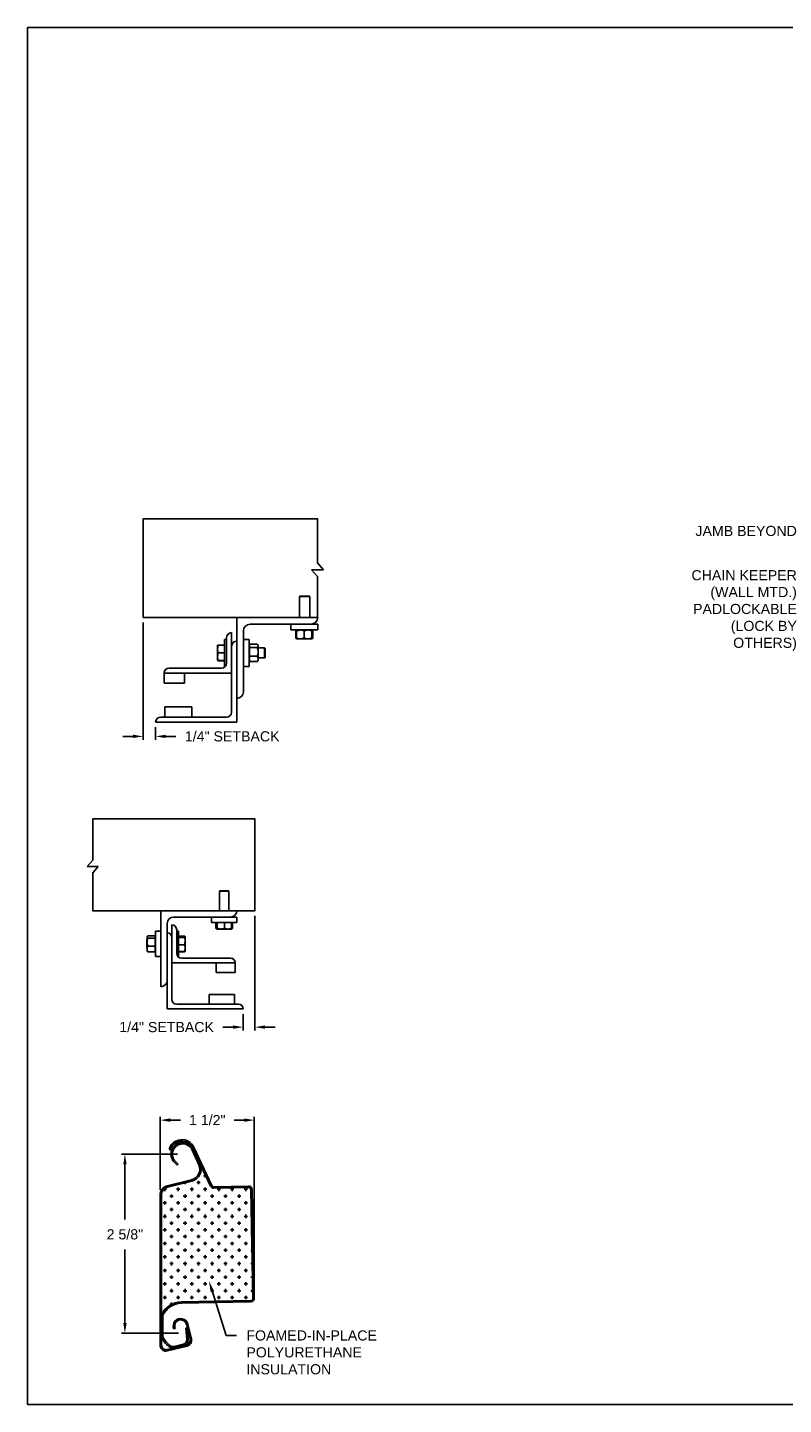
# Model space of a CAD drawing. Header units: inches. Extents: x 169.6 to 213.7, y 195.1 to 247.7.
# Tile 1 of 51: x 169.6 to 176.6, y 195.1 to 207.8. Entities that reach past the tile are written whole.
import ezdxf
from ezdxf import colors
from ezdxf.entities.mleader import LeaderData, LeaderLine
from ezdxf.math import Vec2, Vec3

# ---------------------------------------------------------------- set-up
doc = ezdxf.new("R2010")
doc.units = ezdxf.units.IN
doc.header["$LTSCALE"] = 0.25
doc.header["$MEASUREMENT"] = 0
doc.layers.add('ANNOTATIONS', color=1, linetype='Continuous')
doc.layers.add('DETAILS', color=4, linetype='Continuous')
doc.styles.add('ARIAL', font='arial.ttf', dxfattribs={"height": 0.09375})
doc.dimstyles.new('ARIAL', dxfattribs={"dimtxt": 0.09375, "dimasz": 0.09375, "dimexe": 0.03125, "dimexo": 0.046875, "dimgap": 0.09, "dimtad": 0, "dimtih": 1, "dimtoh": 1, "dimdec": 4, "dimzin": 0, "dimdsep": 46, "dimlunit": 4, "dimtxsty": 'ARIAL', "dimcen": 0.09, "dimadec": 0, "dimazin": 0, "dimtfac": 1, "dimtdec": 4, "dimtix": 1, "dimtofl": 0, "dimtmove": 0, "dimatfit": 3, "dimfxl": 0.18, "dimfrac": 2, "dimtolj": 1, "dimtzin": 0, "dimarcsym": 0})
doc.dimstyles.new('STANDARD$0', dxfattribs={"dimtxt": 0.09375, "dimasz": 0.09375, "dimexe": 0.03125, "dimexo": 0.046875, "dimgap": 0.09, "dimtad": 0, "dimtih": 1, "dimtoh": 1, "dimdec": 4, "dimzin": 0, "dimdsep": 46, "dimtxsty": 'ARIAL', "dimcen": 0.09, "dimadec": 0, "dimazin": 0, "dimtfac": 1, "dimtdec": 4, "dimtofl": 0, "dimtmove": 0, "dimatfit": 1, "dimfxl": 1, "dimtolj": 1, "dimtzin": 0, "dimarcsym": 0})

# ---------------------------------------------------------------- blocks, each defined once
blk = doc.blocks.new('*D73')
at = {"layer": 'ANNOTATIONS', "color": 0, "lineweight": -2, "transparency": 16777216}
for p, q in [((170.659, 202.303), (170.659, 201.218)), ((170.565, 201.249), (170.472, 201.249)), ((170.774, 201.334), (170.774, 201.218)), ((170.868, 201.249), (170.962, 201.249))]:
    blk.add_line(p, q, dxfattribs=at)
at = {"layer": 'ANNOTATIONS', "color": 0, "transparency": 16777216}
for points in [[(170.565, 201.265), (170.565, 201.234), (170.659, 201.249)], [(170.868, 201.265), (170.868, 201.234), (170.774, 201.249)]]:
    blk.add_solid(points, dxfattribs=at)
at = {"layer": 'defpoints', "color": 0, "transparency": 16777216}
for p in [(170.659, 202.349), (170.774, 201.381), (170.774, 201.249)]:
    blk.add_point(p, dxfattribs=at)
at = {"layer": 'ANNOTATIONS', "color": 0, "transparency": 16777216, "insert": (171.483, 201.249), "char_height": 0.09375, "attachment_point": 5, "style": 'ARIAL'}
blk.add_mtext('\\A1;1/4" SETBACK', dxfattribs=at)
blk = doc.blocks.new('*D74')
at = {"layer": 'ANNOTATIONS', "color": 0, "lineweight": -2, "transparency": 16777216}
for p, q in [((171.692, 199.589), (171.692, 198.529)), ((171.584, 198.681), (171.584, 198.529)), ((171.49, 198.56), (171.397, 198.56)), ((171.786, 198.56), (171.88, 198.56))]:
    blk.add_line(p, q, dxfattribs=at)
at = {"layer": 'ANNOTATIONS', "color": 0, "transparency": 16777216}
for points in [[(171.49, 198.576), (171.49, 198.545), (171.584, 198.56)], [(171.786, 198.576), (171.786, 198.545), (171.692, 198.56)]]:
    blk.add_solid(points, dxfattribs=at)
at = {"layer": 'defpoints', "color": 0, "transparency": 16777216}
for p in [(171.692, 199.636), (171.584, 198.728), (171.584, 198.56)]:
    blk.add_point(p, dxfattribs=at)
at = {"layer": 'ANNOTATIONS', "color": 0, "transparency": 16777216, "insert": (170.876, 198.56), "char_height": 0.09375, "attachment_point": 5, "style": 'ARIAL'}
blk.add_mtext('\\A1;1/4" SETBACK', dxfattribs=at)
blk = doc.blocks.new('*D76')
at = {"layer": 'ANNOTATIONS', "color": 0, "lineweight": -2, "transparency": 16777216}
for p, q in [((170.816, 197.055), (170.816, 197.731)), ((170.91, 197.7), (171.003, 197.7)), ((171.594, 197.7), (171.5, 197.7)), ((171.687, 196.1), (171.687, 197.731))]:
    blk.add_line(p, q, dxfattribs=at)
at = {"layer": 'ANNOTATIONS', "color": 0, "transparency": 16777216}
for points in [[(170.91, 197.716), (170.91, 197.684), (170.816, 197.7)], [(171.594, 197.716), (171.594, 197.684), (171.687, 197.7)]]:
    blk.add_solid(points, dxfattribs=at)
at = {"layer": 'defpoints', "color": 0, "transparency": 16777216}
for p in [(171.687, 197.7), (170.816, 197.008), (171.687, 196.053)]:
    blk.add_point(p, dxfattribs=at)
at = {"layer": 'ANNOTATIONS', "color": 0, "transparency": 16777216, "insert": (171.252, 197.7), "char_height": 0.0938, "attachment_point": 5, "style": 'ARIAL'}
blk.add_mtext('\\A1;1 1/2"', dxfattribs=at)
blk = doc.blocks.new('*D77')
at = {"layer": 'ANNOTATIONS', "color": 0, "lineweight": -2, "transparency": 16777216}
for p, q in [((170.978, 197.385), (170.459, 197.385)), ((170.49, 197.291), (170.49, 196.782)), ((170.49, 195.823), (170.49, 196.505)), ((170.987, 195.729), (170.459, 195.729))]:
    blk.add_line(p, q, dxfattribs=at)
at = {"layer": 'ANNOTATIONS', "color": 0, "transparency": 16777216}
for points in [[(170.475, 197.291), (170.506, 197.291), (170.49, 197.385)], [(170.475, 195.823), (170.506, 195.823), (170.49, 195.729)]]:
    blk.add_solid(points, dxfattribs=at)
at = {"layer": 'defpoints', "color": 0, "transparency": 16777216}
for p in [(171.025, 197.385), (170.49, 195.729), (171.034, 195.729)]:
    blk.add_point(p, dxfattribs=at)
at = {"layer": 'ANNOTATIONS', "color": 0, "transparency": 16777216, "insert": (170.49, 196.643), "char_height": 0.0938, "attachment_point": 5, "style": 'ARIAL'}
blk.add_mtext('\\A1;2 5/8"', dxfattribs=at)

msp = doc.modelspace()

# ---------------------------------------------------------------- hatches: boundary and pattern name
at = {"layer": 'DETAILS'}
h = msp.add_hatch(dxfattribs=at)
h.set_pattern_fill('CROSS', color=256, scale=0.25, style=0)
h.set_pattern_definition([(0, (157.40541, 183.74747), (0.0625, 0.0625), [0.03125, -0.09375]), (90, (157.421035, 183.73185), (-0.0625, 0.0625), [0.03125, -0.09375])])
h.paths.add_polyline_path([(170.82897, 195.90448), (170.83153, 195.90448, -0.27814768), (171.01353, 196.01904), (171.65404, 196.03134, 0.41421356), (171.67411, 196.05219), (171.65483, 197.05645, 0.41421356), (171.63397, 197.07652), (171.31388, 197.07037, -0.29621349), (171.28181, 197.09033), (171.183, 197.30127), (171.18577, 197.29182, -0.46630766), (171.1098, 197.13604), (170.88511, 197.08002, 0.34432761), (170.82897, 197.00817)])

# ---------------------------------------------------------------- linework, layer by layer
at = {"layer": 'defpoints'}
msp.add_lwpolyline([(189.05875, 195.07023), (169.58887, 195.07023), (169.58887, 207.80534), (189.05875, 207.80534)], close=True, dxfattribs=at)
at = {"layer": 'DETAILS'}
for p, q in [((172.21802, 202.78991), (172.32668, 202.78991)), ((172.27235, 202.72665), (172.21802, 202.78991)), ((172.32668, 202.78991), (172.27235, 202.85316)), ((172.11086, 202.54615), (172.10625, 202.54155)), ((172.10625, 202.3494), (172.10625, 202.54155)), ((172.10625, 202.54155), (172.2, 202.54155)), ((172.11086, 202.54615), (172.1954, 202.54615)), ((172.1954, 202.54615), (172.2, 202.54155)), ((172.2, 202.54155), (172.2, 202.3494)), ((171.52434, 201.38065), (171.52434, 202.3494)), ((171.64934, 202.2869), (172.27434, 202.2869)), ((172.02434, 202.23365), (172.02434, 202.2869)), ((172.27434, 202.23365), (172.02434, 202.23365)), ((172.27434, 202.2869), (172.27434, 202.23365)), ((171.41209, 202.14628), (171.43059, 202.14628)), ((171.41209, 202.14628), (171.41209, 201.89628)), ((171.43059, 202.1619), (171.43059, 201.92753)), ((171.47746, 202.20878), (171.47746, 201.4744)), ((171.58684, 201.6619), (171.58684, 202.2244)), ((171.58684, 202.14628), (171.64009, 202.14628)), ((171.64009, 202.14628), (171.64009, 201.89628)), ((172.07335, 202.22608), (172.07028, 202.22428)), ((172.07028, 202.22428), (172.07028, 202.1599)), ((172.07335, 202.15811), (172.07028, 202.1599)), ((172.07244, 202.22428), (172.07244, 202.1599)), ((172.07681, 202.15756), (172.07244, 202.1599)), ((172.07587, 202.23093), (172.07886, 202.23351)), ((172.07903, 202.15053), (172.07587, 202.15325)), ((172.07903, 202.22556), (172.07639, 202.22428)), ((172.07639, 202.22428), (172.07639, 202.1599)), ((172.07903, 202.15863), (172.07639, 202.1599)), ((172.07903, 202.22428), (172.07903, 202.1599)), ((172.07903, 202.15053), (172.21965, 202.15053)), ((172.14934, 202.22428), (172.14934, 202.1599)), ((172.21965, 202.22428), (172.21965, 202.1599)), ((172.22228, 202.22428), (172.22228, 202.1599)), ((172.22624, 202.22428), (172.22624, 202.1599)), ((172.2284, 202.22428), (172.2284, 202.1599)), ((171.34659, 202.09159), (171.3466, 202.09161)), ((171.34659, 202.09159), (171.34659, 202.09159)), ((171.34659, 201.95097), (171.34659, 202.09159)), ((171.41209, 202.09349), (171.35287, 202.09349)), ((171.41209, 202.09276), (171.35287, 202.09276)), ((171.41209, 202.09272), (171.35287, 202.09272)), ((171.41209, 202.0925), (171.35287, 202.0925)), ((171.41209, 202.09166), (171.35287, 202.09166)), ((171.41209, 202.02141), (171.35287, 202.02141)), ((171.64009, 202.09159), (171.64209, 202.09159)), ((171.64209, 201.94078), (171.64209, 202.10178)), ((171.64209, 202.10178), (171.71384, 202.10178)), ((171.64209, 202.07068), (171.71384, 202.07068)), ((171.64209, 201.99018), (171.71384, 201.99018)), ((171.71821, 202.0974), (171.72321, 202.09159)), ((171.72321, 201.95097), (171.72321, 202.09159)), ((171.72321, 202.06815), (171.78248, 202.06815)), ((171.78248, 202.06815), (171.78709, 202.06355)), ((171.78248, 202.06815), (171.78248, 201.9744)), ((171.78709, 201.97901), (171.78248, 201.9744)), ((171.78709, 202.06355), (171.78709, 201.97901)), ((171.38371, 201.88065), (170.89934, 201.88065)), ((171.34659, 201.95097), (171.34659, 201.95097)), ((171.3466, 201.95094), (171.3466, 201.95095)), ((171.34661, 201.95094), (171.3466, 201.95094)), ((171.34664, 201.95088), (171.34661, 201.95094)), ((171.35264, 201.9509), (171.35287, 201.95006)), ((171.35264, 201.9499), (171.35287, 201.94907)), ((171.41209, 201.95103), (171.35287, 201.95103)), ((171.41209, 201.9509), (171.35287, 201.9509)), ((171.41209, 201.95006), (171.35287, 201.95006)), ((171.41209, 201.94984), (171.35287, 201.94984)), ((171.41209, 201.9498), (171.35287, 201.9498)), ((171.41209, 201.94907), (171.35287, 201.94907)), ((171.41865, 201.89628), (171.41209, 201.89628)), ((171.64009, 201.89628), (171.58684, 201.89628)), ((171.64209, 201.95097), (171.64009, 201.95097)), ((171.64209, 201.94078), (171.71384, 201.94078)), ((171.72321, 201.95097), (171.71821, 201.94516)), ((171.78248, 201.9744), (171.72321, 201.9744)), ((170.85246, 201.83719), (170.85246, 201.74003)), ((170.85246, 201.83378), (171.47746, 201.83378)), ((170.85246, 201.74003), (171.03996, 201.74003)), ((171.03996, 201.74003), (171.03996, 201.83378)), ((171.11028, 201.52128), (170.86028, 201.52128)), ((170.86028, 201.52128), (170.86028, 201.42753)), ((171.11028, 201.42753), (171.11028, 201.52128)), ((170.77434, 201.38065), (171.52434, 201.38065)), ((171.43059, 201.42753), (170.82121, 201.42753)), ((170.14123, 200.04693), (170.19176, 200.10576)), ((170.24229, 200.04693), (170.14123, 200.04693)), ((170.19176, 199.9881), (170.24229, 200.04693)), ((171.36878, 199.82168), (171.36446, 199.81736)), ((171.36446, 199.81736), (171.36446, 199.63723)), ((171.45235, 199.81736), (171.36446, 199.81736)), ((171.44804, 199.82168), (171.36878, 199.82168)), ((171.45235, 199.81736), (171.44804, 199.82168)), ((171.45235, 199.63723), (171.45235, 199.81736)), ((170.82247, 199.63723), (170.82247, 198.9341)), ((170.93966, 199.57863), (171.5256, 199.57863)), ((171.29122, 199.57863), (171.29122, 199.52871)), ((171.5256, 199.52871), (171.5256, 199.57863)), ((170.82247, 199.4468), (170.77255, 199.4468)), ((170.77255, 199.4468), (170.77255, 199.21242)), ((170.88106, 198.72902), (170.88106, 199.52004)), ((170.92501, 199.50539), (170.92501, 198.81691)), ((170.96896, 199.46145), (170.96896, 199.24172)), ((170.9863, 199.4468), (170.96896, 199.4468)), ((170.9863, 199.21242), (170.9863, 199.4468)), ((171.29122, 199.52871), (171.5256, 199.52871)), ((171.3326, 199.52871), (171.3326, 199.47319)), ((171.33578, 199.47118), (171.34249, 199.46731)), ((171.34079, 199.52871), (171.34079, 199.47319)), ((171.34256, 199.46731), (171.47425, 199.46731)), ((171.34434, 199.52871), (171.34434, 199.47319)), ((171.41196, 199.52871), (171.41196, 199.47319)), ((171.47433, 199.46731), (171.48104, 199.47118)), ((171.48421, 199.47319), (171.47532, 199.46966)), ((171.47603, 199.52871), (171.47603, 199.47319)), ((171.48099, 199.47116), (171.48421, 199.47319)), ((171.48421, 199.52871), (171.48421, 199.47319)), ((170.69462, 199.37053), (170.69333, 199.36924)), ((170.69333, 199.36924), (170.69333, 199.28998)), ((170.69714, 199.39845), (170.69462, 199.39553)), ((170.69462, 199.26369), (170.69462, 199.39553)), ((170.77067, 199.4037), (170.70341, 199.4037)), ((170.77067, 199.38175), (170.70341, 199.38175)), ((170.77067, 199.30766), (170.70341, 199.30766)), ((170.77067, 199.25552), (170.77067, 199.4037)), ((170.77255, 199.39553), (170.77067, 199.39553)), ((170.9863, 199.40292), (171.04182, 199.40292)), ((170.9863, 199.39964), (171.04182, 199.39964)), ((170.9863, 199.39045), (171.04182, 199.39045)), ((170.9863, 199.32042), (171.04182, 199.32042)), ((171.04771, 199.39553), (171.04647, 199.39767)), ((171.04771, 199.26369), (171.04771, 199.39505)), ((170.69333, 199.28998), (170.69462, 199.28869)), ((170.69462, 199.26369), (170.69714, 199.26077)), ((170.77067, 199.25552), (170.70341, 199.25552)), ((170.77067, 199.26369), (170.77255, 199.26369)), ((170.77255, 199.21242), (170.82247, 199.21242)), ((170.98015, 199.21242), (170.9863, 199.21242)), ((170.9863, 199.25958), (171.04182, 199.25958)), ((170.9863, 199.2563), (171.04182, 199.2563)), ((171.0129, 199.19777), (171.467, 199.19777)), ((171.04309, 199.26021), (171.04182, 199.2563)), ((171.04647, 199.26155), (171.04771, 199.26369)), ((171.51095, 199.15383), (170.92501, 199.15383)), ((171.33517, 199.06594), (171.33517, 199.15383)), ((171.51095, 199.06594), (171.33517, 199.06594)), ((171.51095, 199.1581), (171.51095, 199.06594)), ((171.26925, 198.77297), (171.26925, 198.86086)), ((171.26925, 198.86086), (171.50362, 198.86086)), ((171.50362, 198.86086), (171.50362, 198.77297)), ((171.58419, 198.72902), (170.88106, 198.72902)), ((170.96896, 198.77297), (171.54024, 198.77297)), ((170.91105, 197.42429), (170.89828, 197.42759)), ((171.17373, 197.28645), (171.11262, 197.42372)), ((171.28181, 197.09033), (171.11646, 197.44333)), ((171.12466, 197.42908), (171.18577, 197.29182)), ((171.1284, 197.44892), (171.29356, 197.09634)), ((170.97354, 197.28239), (170.94816, 197.30777)), ((170.95748, 197.3171), (170.98286, 197.29171)), ((170.98286, 197.29171), (170.97354, 197.28239)), ((171.18577, 197.29182), (171.183, 197.30127)), ((170.88192, 197.09281), (171.10661, 197.14884)), ((170.88511, 197.08002), (171.1098, 197.13604)), ((171.31249, 197.08456), (171.63267, 197.0907)), ((171.31388, 197.07037), (171.63397, 197.07652)), ((171.65483, 197.05645), (171.67411, 196.05219)), ((171.66801, 197.0567), (171.68727, 196.05347)), ((170.81579, 195.61851), (170.81579, 197.00817)), ((170.82897, 197.00817), (170.82897, 195.61851)), ((171.65404, 196.03134), (171.01353, 196.01904)), ((171.65327, 196.01813), (171.01378, 196.00586)), ((170.82883, 195.89891), (170.82883, 195.69315)), ((170.83153, 195.90448), (170.82897, 195.90448)), ((170.84201, 195.89594), (170.84201, 195.69597)), ((170.95582, 195.77296), (170.94283, 195.76972)), ((171.05509, 195.77463), (171.06824, 195.77555)), ((171.06243, 195.66962), (171.05509, 195.77463)), ((171.09357, 195.67396), (171.05965, 195.81001)), ((171.06824, 195.77555), (171.07558, 195.67054)), ((171.07244, 195.8132), (171.10636, 195.67715)), ((170.88139, 195.57756), (171.06283, 195.6228)), ((170.9478, 195.60771), (171.03286, 195.62892)), ((171.06602, 195.61001), (170.88458, 195.56477))]:
    msp.add_line(p, q, dxfattribs=at)
for points in [[(172.27235, 202.85316), (172.27235, 203.2614), (170.65901, 203.2614), (170.65901, 202.3494), (172.27434, 202.3494)], [(172.27235, 202.3494), (172.27235, 202.72665)], [(170.19176, 200.10576), (170.19176, 200.48547), (171.69231, 200.48547), (171.69231, 199.63723), (170.19176, 199.63723), (170.19176, 199.9881)]]:
    msp.add_lwpolyline(points, dxfattribs=at)
for centre, radius, start, end in [((171.64934, 202.2244), 0.0625, 90, 180), ((172.21184, 202.3494), 0.0625, 270, 0), ((171.47746, 202.1619), 0.04688, 90, 180), ((171.52434, 202.08378), 0.04688, 90, 180), ((170.89769, 201.83542), 0.04527, 87.917978, 177.754387), ((170.89934, 201.83378), 0.04688, 90, 180), ((171.38371, 201.92753), 0.04688, 270, 0), ((171.52434, 201.6619), 0.0625, 270, 0), ((171.43059, 201.4744), 0.04688, 270, 0), ((170.82121, 201.38065), 0.04688, 90, 180), ((170.93966, 199.52004), 0.05859, 90, 180), ((171.467, 199.63723), 0.05859, 270, 0), ((170.88106, 199.3882), 0.04395, 0, 90), ((170.92501, 199.46145), 0.04395, 0, 90), ((171.0129, 199.24172), 0.04395, 180, 270), ((171.46854, 199.15537), 0.04244, 2.245613, 92.082022), ((171.467, 199.15383), 0.04395, 0, 90), ((170.82247, 198.9927), 0.05859, 270, 0), ((170.96896, 198.81691), 0.04395, 180, 270), ((171.54024, 198.72902), 0.04395, 0, 90), ((171.01718, 197.39682), 0.12282, 25.1, 165.490297), ((171.01718, 197.39682), 0.10963, 25.1, 165.490297), ((171.02517, 197.38478), 0.10891, 24, 225), ((171.02517, 197.38478), 0.09572, 24, 225), ((171.08243, 197.24581), 0.09994, 284, 24), ((171.08243, 197.24581), 0.11312, 284, 24), ((170.90302, 197.00817), 0.08724, 104, 180), ((170.90302, 197.00817), 0.07405, 104, 180), ((171.31321, 197.10504), 0.03468, 205.1, 271.1), ((171.31209, 197.10502), 0.02047, 205.1, 271.1), ((171.63334, 197.05603), 0.03468, 1.1, 91.1), ((171.63436, 197.05605), 0.02047, 1.1, 91.1), ((171.01753, 195.81083), 0.20824, 91.1, 154.978213), ((171.01753, 195.81083), 0.19506, 91.1, 154.132218), ((171.6526, 196.0528), 0.03468, 271.1, 1.1), ((171.65364, 196.0518), 0.02047, 271.1, 1.1), ((171.00591, 195.79661), 0.06857, 14, 203.092764), ((171.00591, 195.79661), 0.05539, 14, 205.282824), ((170.87118, 195.61851), 0.05539, 180, 284), ((171.03311, 195.78331), 0.2233, 203.815296, 232.539913), ((170.87118, 195.61851), 0.0422, 180, 284), ((171.03311, 195.78331), 0.21011, 204.562441, 232.539913), ((170.93571, 195.65619), 0.04997, 232.539913, 284), ((171.02339, 195.66689), 0.03913, 284, 4), ((171.02339, 195.66689), 0.05232, 284, 4), ((171.05262, 195.66375), 0.0422, 284, 14), ((171.05262, 195.66375), 0.05539, 284, 14), ((170.93571, 195.65619), 0.06315, 232.539913, 284)]:
    msp.add_arc(centre, radius, start, end, dxfattribs=at)
for points, knots in [([(172.11418, 202.23365), (172.10926, 202.2333), (172.09924, 202.23257), (172.08759, 202.22837), (172.08096, 202.2252), (172.07903, 202.22428)], [0, 0, 0, 0, 0.40629057, 0.82726642, 1, 1, 1, 1]), ([(172.07903, 202.22428), (172.07903, 202.22567), (172.07903, 202.22897), (172.07903, 202.23277), (172.07903, 202.23336), (172.07903, 202.23365)], [0, 0, 0, 0, 0.26545991, 0.62807649, 1, 1, 1, 1]), ([(172.14934, 202.22428), (172.14387, 202.22674), (172.13274, 202.23176), (172.12058, 202.23364), (172.11435, 202.23365), (172.11418, 202.23365)], [0, 0, 0, 0, 0.48434141, 0.98632773, 1, 1, 1, 1]), ([(172.18449, 202.23365), (172.17957, 202.2333), (172.16955, 202.23257), (172.1579, 202.22837), (172.15127, 202.2252), (172.14934, 202.22428)], [0, 0, 0, 0, 0.40629057, 0.82726642, 1, 1, 1, 1]), ([(172.21965, 202.22428), (172.21418, 202.22674), (172.20305, 202.23176), (172.19089, 202.23364), (172.18466, 202.23365), (172.18449, 202.23365)], [0, 0, 0, 0, 0.48434141, 0.98632773, 1, 1, 1, 1]), ([(172.21965, 202.22428), (172.21965, 202.22567), (172.21965, 202.22897), (172.21965, 202.23277), (172.21965, 202.23336), (172.21965, 202.23365)], [0, 0, 0, 0, 0.26545991, 0.62807649, 1, 1, 1, 1]), ([(172.07028, 202.22428), (172.07209, 202.22715), (172.07391, 202.23003), (172.07586, 202.23092), (172.07587, 202.23092)], [0, 0, 0, 0, 0.99332562, 1, 1, 1, 1]), ([(172.07028, 202.1599), (172.07209, 202.15704), (172.07391, 202.15415), (172.07586, 202.15327), (172.07587, 202.15326)], [0, 0, 0, 0, 0.99332562, 1, 1, 1, 1]), ([(172.07244, 202.22428), (172.07311, 202.22565), (172.07471, 202.22888), (172.07646, 202.23182), (172.07755, 202.2323), (172.07766, 202.23234)], [0, 0, 0, 0, 0.39860917, 0.94310679, 1, 1, 1, 1]), ([(172.07903, 202.22758), (172.07851, 202.22739), (172.07625, 202.22655), (172.0741, 202.22527), (172.07244, 202.22428)], [0, 0, 0, 0, 0.22784114, 1, 1, 1, 1]), ([(172.07244, 202.1599), (172.07311, 202.15854), (172.07471, 202.15531), (172.07646, 202.15237), (172.07755, 202.15189), (172.07766, 202.15184)], [0, 0, 0, 0, 0.39860917, 0.94310679, 1, 1, 1, 1]), ([(172.07639, 202.1599), (172.07663, 202.15852), (172.07719, 202.15524), (172.07802, 202.15176), (172.07861, 202.15121), (172.07886, 202.15098)], [0, 0, 0, 0, 0.30001685, 0.70983799, 1, 1, 1, 1]), ([(172.11418, 202.15053), (172.10926, 202.15089), (172.09924, 202.15161), (172.08759, 202.15582), (172.08096, 202.15898), (172.07903, 202.1599)], [0, 0, 0, 0, 0.40629057, 0.82726642, 1, 1, 1, 1]), ([(172.07903, 202.1599), (172.07903, 202.15851), (172.07903, 202.15522), (172.07903, 202.15142), (172.07903, 202.15083), (172.07903, 202.15053)], [0, 0, 0, 0, 0.26545991, 0.62807649, 1, 1, 1, 1]), ([(172.14934, 202.1599), (172.14387, 202.15744), (172.13274, 202.15243), (172.12058, 202.15055), (172.11435, 202.15053), (172.11418, 202.15053)], [0, 0, 0, 0, 0.48434141, 0.98632773, 1, 1, 1, 1]), ([(172.18449, 202.15053), (172.17957, 202.15089), (172.16955, 202.15161), (172.1579, 202.15582), (172.15127, 202.15898), (172.14934, 202.1599)], [0, 0, 0, 0, 0.40629057, 0.82726642, 1, 1, 1, 1]), ([(172.21965, 202.1599), (172.21418, 202.15744), (172.20305, 202.15243), (172.19089, 202.15055), (172.18466, 202.15053), (172.18449, 202.15053)], [0, 0, 0, 0, 0.48434141, 0.98632773, 1, 1, 1, 1]), ([(172.21965, 202.1599), (172.21965, 202.15851), (172.21965, 202.15522), (172.21965, 202.15142), (172.21965, 202.15083), (172.21965, 202.15053)], [0, 0, 0, 0, 0.26545991, 0.62807649, 1, 1, 1, 1]), ([(172.21982, 202.23335), (172.22012, 202.23294), (172.2208, 202.23203), (172.22162, 202.22827), (172.22212, 202.22527), (172.22228, 202.22428)], [0, 0, 0, 0, 0.36178326, 0.79041419, 1, 1, 1, 1]), ([(172.21982, 202.15084), (172.22012, 202.15125), (172.2208, 202.15216), (172.22162, 202.15592), (172.22212, 202.15892), (172.22228, 202.1599)], [0, 0, 0, 0, 0.36127383, 0.7902469, 1, 1, 1, 1]), ([(172.22102, 202.2322), (172.22129, 202.23205), (172.2226, 202.23131), (172.22434, 202.22823), (172.22577, 202.22526), (172.22624, 202.22428)], [0, 0, 0, 0, 0.15175447, 0.72144224, 1, 1, 1, 1]), ([(172.22102, 202.15198), (172.22129, 202.15214), (172.2226, 202.15287), (172.22434, 202.15595), (172.22577, 202.15893), (172.22624, 202.1599)], [0, 0, 0, 0, 0.15175447, 0.72144224, 1, 1, 1, 1]), ([(172.2284, 202.22428), (172.22659, 202.22715), (172.22477, 202.23003), (172.22281, 202.23092), (172.2228, 202.23092)], [0, 0, 0, 0, 0.99332562, 1, 1, 1, 1]), ([(172.2284, 202.1599), (172.22659, 202.15704), (172.22477, 202.15415), (172.22281, 202.15327), (172.2228, 202.15326)], [0, 0, 0, 0, 0.993325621, 1, 1, 1, 1]), ([(171.35287, 202.09166), (171.35111, 202.08595), (171.34757, 202.07444), (171.34692, 202.06254), (171.34659, 202.05654)], [0, 0, 0, 0, 0.49545796, 1, 1, 1, 1]), ([(171.34659, 202.09159), (171.3468, 202.0916), (171.34723, 202.09162), (171.34991, 202.09164), (171.35211, 202.09165), (171.35287, 202.09166)], [0, 0, 0, 0, 0.3928666, 0.79169603, 1, 1, 1, 1]), ([(171.34659, 202.05654), (171.3466, 202.0557), (171.34665, 202.0494), (171.34802, 202.03751), (171.35124, 202.02681), (171.35287, 202.02141)], [0, 0, 0, 0, 0.07010266, 0.53079095, 1, 1, 1, 1]), ([(171.35287, 202.02141), (171.35111, 202.0157), (171.34757, 202.00416), (171.34692, 201.99224), (171.34659, 201.98622)], [0, 0, 0, 0, 0.49545796, 1, 1, 1, 1]), ([(171.34659, 201.98622), (171.3466, 201.98539), (171.34665, 201.97907), (171.34802, 201.96716), (171.35124, 201.95644), (171.35287, 201.95103)], [0, 0, 0, 0, 0.070102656, 0.530790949, 1, 1, 1, 1]), ([(171.35287, 202.0925), (171.35152, 202.09239), (171.34882, 202.09215), (171.34692, 202.09185), (171.34672, 202.09167), (171.34665, 202.09161)], [0, 0, 0, 0, 0.39883061, 0.80149747, 1, 1, 1, 1]), ([(171.35287, 202.09272), (171.35152, 202.09257), (171.34882, 202.09228), (171.34693, 202.09191), (171.34673, 202.09169), (171.34667, 202.09162)], [0, 0, 0, 0, 0.40277376, 0.80942169, 1, 1, 1, 1]), ([(171.35287, 202.09349), (171.35153, 202.09324), (171.34883, 202.09274), (171.34698, 202.09213), (171.34678, 202.09177), (171.34672, 202.09168)], [0, 0, 0, 0, 0.41812145, 0.84026469, 1, 1, 1, 1]), ([(171.71384, 202.10178), (171.71523, 202.10046), (171.71853, 202.09735), (171.72233, 202.09216), (171.72292, 202.08822), (171.72321, 202.08623)], [0, 0, 0, 0, 0.26545991, 0.62807649, 1, 1, 1, 1]), ([(171.72321, 202.08623), (171.7232, 202.08587), (171.72314, 202.08354), (171.7216, 202.07919), (171.71785, 202.07439), (171.71483, 202.0716), (171.71384, 202.07068)], [0, 0, 0, 0, 0.06653229, 0.43528257, 0.81455084, 1, 1, 1, 1]), ([(171.71384, 202.07068), (171.7163, 202.06442), (171.72132, 202.05168), (171.7232, 202.03776), (171.72321, 202.03062), (171.72321, 202.03043)], [0, 0, 0, 0, 0.48434141, 0.98632773, 1, 1, 1, 1]), ([(171.72321, 202.03043), (171.72286, 202.0248), (171.72213, 202.01332), (171.71793, 201.99999), (171.71476, 201.99239), (171.71384, 201.99018)], [0, 0, 0, 0, 0.40629057, 0.82726642, 1, 1, 1, 1]), ([(171.71384, 201.99018), (171.7163, 201.98634), (171.72132, 201.97852), (171.7232, 201.96998), (171.72321, 201.9656), (171.72321, 201.96548)], [0, 0, 0, 0, 0.484341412, 0.986327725, 1, 1, 1, 1]), ([(171.35287, 201.95103), (171.35211, 201.95103), (171.34993, 201.95102), (171.34725, 201.95099), (171.34681, 201.95098), (171.34659, 201.95097)], [0, 0, 0, 0, 0.2083045, 0.6015254, 1, 1, 1, 1]), ([(171.34659, 201.95097), (171.34666, 201.95096), (171.34687, 201.95095), (171.3488, 201.95093), (171.35151, 201.95091), (171.35287, 201.9509)], [0, 0, 0, 0, 0.22973043, 0.61267004, 1, 1, 1, 1]), ([(171.72321, 201.96548), (171.72286, 201.96202), (171.72213, 201.95498), (171.71793, 201.9468), (171.71476, 201.94214), (171.71384, 201.94078)], [0, 0, 0, 0, 0.40629057, 0.82726642, 1, 1, 1, 1]), ([(171.71805, 201.94525), (171.71764, 201.94468), (171.71653, 201.94315), (171.71488, 201.94169), (171.71384, 201.94078)], [0, 0, 0, 0, 0.37432244, 1, 1, 1, 1]), ([(171.34279, 199.46832), (171.34142, 199.4687), (171.33797, 199.46966), (171.33463, 199.47186), (171.3326, 199.47319)], [0, 0, 0, 0, 0.39613311, 1, 1, 1, 1]), ([(171.34256, 199.46731), (171.34252, 199.46731), (171.3422, 199.46737), (171.3416, 199.46865), (171.34106, 199.47167), (171.34079, 199.47319)], [0, 0, 0, 0, 0.07010266, 0.53079095, 1, 1, 1, 1]), ([(171.34434, 199.47319), (171.34405, 199.47155), (171.34347, 199.46823), (171.34287, 199.46761), (171.34256, 199.46731)], [0, 0, 0, 0, 0.49545796, 1, 1, 1, 1]), ([(171.37815, 199.46731), (171.37735, 199.46731), (171.37128, 199.46737), (171.35984, 199.46865), (171.34954, 199.47167), (171.34434, 199.47319)], [0, 0, 0, 0, 0.07010266, 0.53079095, 1, 1, 1, 1]), ([(171.41196, 199.47319), (171.40647, 199.47155), (171.39539, 199.46823), (171.38393, 199.46761), (171.37815, 199.46731)], [0, 0, 0, 0, 0.49545796, 1, 1, 1, 1]), ([(171.444, 199.46731), (171.43974, 199.46751), (171.43115, 199.46791), (171.42048, 199.47042), (171.41414, 199.47248), (171.41196, 199.47319)], [0, 0, 0, 0, 0.3928666, 0.79169603, 1, 1, 1, 1]), ([(171.47603, 199.47319), (171.47201, 199.47193), (171.46394, 199.46939), (171.45317, 199.46757), (171.44648, 199.46738), (171.444, 199.46731)], [0, 0, 0, 0, 0.38329119, 0.77026914, 1, 1, 1, 1]), ([(171.47425, 199.46731), (171.4743, 199.46731), (171.47462, 199.46737), (171.47522, 199.46865), (171.47576, 199.47167), (171.47603, 199.47319)], [0, 0, 0, 0, 0.07010266, 0.53079095, 1, 1, 1, 1]), ([(170.70341, 199.4037), (170.7021, 199.40277), (170.69901, 199.40058), (170.69545, 199.39691), (170.6949, 199.39413), (170.69462, 199.39273)], [0, 0, 0, 0, 0.26545991, 0.62807649, 1, 1, 1, 1]), ([(170.69462, 199.39273), (170.69463, 199.39248), (170.69469, 199.39083), (170.69613, 199.38776), (170.69965, 199.38437), (170.70248, 199.3824), (170.70341, 199.38175)], [0, 0, 0, 0, 0.06653229, 0.43528257, 0.81455084, 1, 1, 1, 1]), ([(170.70341, 199.38175), (170.7011, 199.37599), (170.6964, 199.36426), (170.69464, 199.35145), (170.69462, 199.34488), (170.69462, 199.3447)], [0, 0, 0, 0, 0.48434141, 0.98632773, 1, 1, 1, 1]), ([(170.69462, 199.3447), (170.69495, 199.33952), (170.69563, 199.32896), (170.69958, 199.31668), (170.70254, 199.30969), (170.70341, 199.30766)], [0, 0, 0, 0, 0.40629057, 0.82726642, 1, 1, 1, 1]), ([(170.70341, 199.30766), (170.7011, 199.3036), (170.6964, 199.29535), (170.69464, 199.28633), (170.69462, 199.28171), (170.69462, 199.28159)], [0, 0, 0, 0, 0.48434141, 0.98632773, 1, 1, 1, 1]), ([(171.04182, 199.40292), (171.04254, 199.40228), (171.0445, 199.40054), (171.04567, 199.39876), (171.04642, 199.39763)], [0, 0, 0, 0, 0.36956739, 1, 1, 1, 1]), ([(171.04182, 199.39964), (171.04253, 199.39933), (171.04458, 199.39843), (171.04709, 199.3969), (171.0475, 199.39567), (171.04771, 199.39505)], [0, 0, 0, 0, 0.2083045, 0.6015254, 1, 1, 1, 1]), ([(171.04771, 199.39505), (171.04763, 199.39469), (171.04744, 199.39374), (171.04563, 199.39219), (171.04309, 199.39103), (171.04182, 199.39045)], [0, 0, 0, 0, 0.22973043, 0.61267004, 1, 1, 1, 1]), ([(171.04182, 199.39045), (171.04346, 199.38476), (171.04678, 199.37328), (171.0474, 199.36142), (171.04771, 199.35543)], [0, 0, 0, 0, 0.49545796, 1, 1, 1, 1]), ([(171.04771, 199.35543), (171.0477, 199.3546), (171.04764, 199.34832), (171.04636, 199.33647), (171.04334, 199.3258), (171.04182, 199.32042)], [0, 0, 0, 0, 0.07010266, 0.53079095, 1, 1, 1, 1]), ([(171.04182, 199.32042), (171.04346, 199.31548), (171.04678, 199.30551), (171.0474, 199.2952), (171.04771, 199.29)], [0, 0, 0, 0, 0.49545796, 1, 1, 1, 1]), ([(170.69462, 199.28159), (170.69495, 199.27794), (170.69563, 199.27051), (170.69958, 199.26187), (170.70254, 199.25695), (170.70341, 199.25552)], [0, 0, 0, 0, 0.40629057, 0.82726642, 1, 1, 1, 1]), ([(170.69726, 199.26082), (170.6983, 199.25969), (170.69995, 199.25788), (170.70246, 199.25616), (170.70341, 199.25552)], [0, 0, 0, 0, 0.62450971, 1, 1, 1, 1]), ([(171.04771, 199.29), (171.0477, 199.28928), (171.04764, 199.28382), (171.04636, 199.27352), (171.04334, 199.26425), (171.04182, 199.25958)], [0, 0, 0, 0, 0.07010266, 0.53079095, 1, 1, 1, 1]), ([(171.04182, 199.25958), (171.04306, 199.26015), (171.04556, 199.26131), (171.04719, 199.26254), (171.04738, 199.26317), (171.0474, 199.26321)], [0, 0, 0, 0, 0.483809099, 0.972271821, 1, 1, 1, 1]), ([(171.04182, 199.2563), (171.04316, 199.25748), (171.04512, 199.25922), (171.04599, 199.26101), (171.04627, 199.26158)], [0, 0, 0, 0, 0.68088301, 1, 1, 1, 1])]:
    msp.add_open_spline(points, degree=3, knots=knots, dxfattribs=at)

# ---------------------------------------------------------------- dimensions: what is measured, and where the dimension line sits
at = {"layer": 'ANNOTATIONS'}
dim = msp.add_linear_dim(base=(170.77434, 201.24917), p1=(170.65901, 202.3494), p2=(170.77434, 201.38065), text='1/4" SETBACK', dimstyle='STANDARD$0', override={"dimarcsym": 1}, dxfattribs=at)
dim.commit()
dim.dimension.update_dxf_attribs({"geometry": '*D73', "text_midpoint": (171.48273, 201.24917), "dimtype": 160})
dim = msp.add_linear_dim(base=(171.58419, 198.56031), p1=(171.69231, 199.6359), p2=(171.58419, 198.72769), angle=180, text='1/4" SETBACK', dimstyle='STANDARD$0', override={"dimarcsym": 1}, dxfattribs=at)
dim.commit()
dim.dimension.update_dxf_attribs({"geometry": '*D74', "text_midpoint": (170.8758, 198.56031)})
dim = msp.add_linear_dim(base=(171.68727, 197.69992), p1=(170.81579, 197.00817), p2=(171.68727, 196.05347), text='1 1/2"', dimstyle='ARIAL', dxfattribs=at)
dim.commit()
dim.dimension.update_dxf_attribs({"geometry": '*D76', "text_midpoint": (171.25153, 197.69992)})
dim = msp.add_linear_dim(base=(170.49038, 195.72893), p1=(171.02517, 197.38478), p2=(171.03356, 195.72893), angle=90, text='2 5/8"', dimstyle='ARIAL', dxfattribs=at)
dim.commit()
dim.dimension.update_dxf_attribs({"geometry": '*D77', "text_midpoint": (170.49038, 196.64333), "dimtype": 160})

# ---------------------------------------------------------------- leaders
ml = msp.add_multileader_mtext('Standard', dxfattribs=at)
ml.set_content('JAMB BEYOND', color=256, style='ARIAL')
ml.set_leader_properties()
ml.build(insert=Vec2(0, 0))
ml.multileader.update_dxf_attribs({"dogleg_length": 0.36, "arrow_head_size": 0.09375})
ctx = ml.context
ctx.base_point, ctx.char_height, ctx.arrow_head_size, ctx.landing_gap_size, ctx.plane_origin = Vec3(175.68948, 203.14883), 0.09375, 0.09375, 0.09, Vec3(178.07188, 202.17479)
ctx.text_align_type = 2
notes = []
notes.append((ctx, [(0, (1, 1, 0), (176.89573, 203.14883), (-1, 0), 0.09796, [(0, [(177.76897, 202.97409)], 0, [])])]))
ctx.mtext.insert, ctx.mtext.alignment, ctx.mtext.flow_direction = Vec3(176.70777, 203.1965), 3, 5
ml = msp.add_multileader_mtext('Standard', dxfattribs=at)
ml.set_content('CHAIN KEEPER\\P(WALL MTD.)\\PPADLOCKABLE\\P(LOCK BY OTHERS)', color=256, style='ARIAL')
ml.set_leader_properties()
ml.build(insert=Vec2(0, 0))
ml.multileader.update_dxf_attribs({"dogleg_length": 0.36, "arrow_head_size": 0.09375})
ctx = ml.context
ctx.base_point, ctx.char_height, ctx.arrow_head_size, ctx.landing_gap_size, ctx.plane_origin = Vec3(175.65073, 202.72627), 0.09375, 0.09375, 0.09, Vec3(172.3072, 201.50064)
ctx.text_align_type = 2
notes.append((ctx, [(1, (1, 1, 0), (176.89573, 202.72627), (-1, 0), 0.09796, [(0, [(177.4204, 202.22445)], 0, [])])]))
ctx.mtext.insert, ctx.mtext.width, ctx.mtext.alignment, ctx.mtext.flow_direction = Vec3(176.70777, 202.78693), 1.0279765, 3, 5
ml = msp.add_multileader_mtext('Standard', dxfattribs=at)
ml.set_content('FOAMED-IN-PLACE\\PPOLYURETHANE\\PINSULATION', color=256, style='ARIAL')
ml.set_leader_properties()
ml.build(insert=Vec2(0, 0))
ml.multileader.update_dxf_attribs({"dogleg_length": 0.36, "arrow_head_size": 0.09375})
ctx = ml.context
ctx.base_point, ctx.char_height, ctx.arrow_head_size, ctx.landing_gap_size, ctx.plane_origin = Vec3(171.52399, 195.70776), 0.09375, 0.09375, 0.09, Vec3(170.83534, 194.66493)
notes.append((ctx, [(0, (1, 1, 0), (171.42603, 195.70776), (1, 0), 0.09796, [(0, [(171.26797, 196.21117)], 0, [])])]))
ctx.mtext.insert, ctx.mtext.width, ctx.mtext.flow_direction = Vec3(171.61399, 195.75543), 1.4525567, 5
for ctx, leaders in notes:
    for number, flags, end, landing, length, lines in leaders:
        leader = LeaderData()
        leader.index, (leader.has_last_leader_line, leader.has_dogleg_vector, leader.attachment_direction) = number, flags
        leader.last_leader_point, leader.dogleg_vector, leader.dogleg_length = Vec3(end), Vec3(landing), length
        for number, points, colour, breaks in lines:
            line = LeaderLine()
            line.index, line.vertices, line.color, line.breaks = number, Vec3.list(points), colors.encode_raw_color(colour), breaks
            leader.lines.append(line)
        ctx.leaders.append(leader)

doc.saveas('drawing.dxf')
